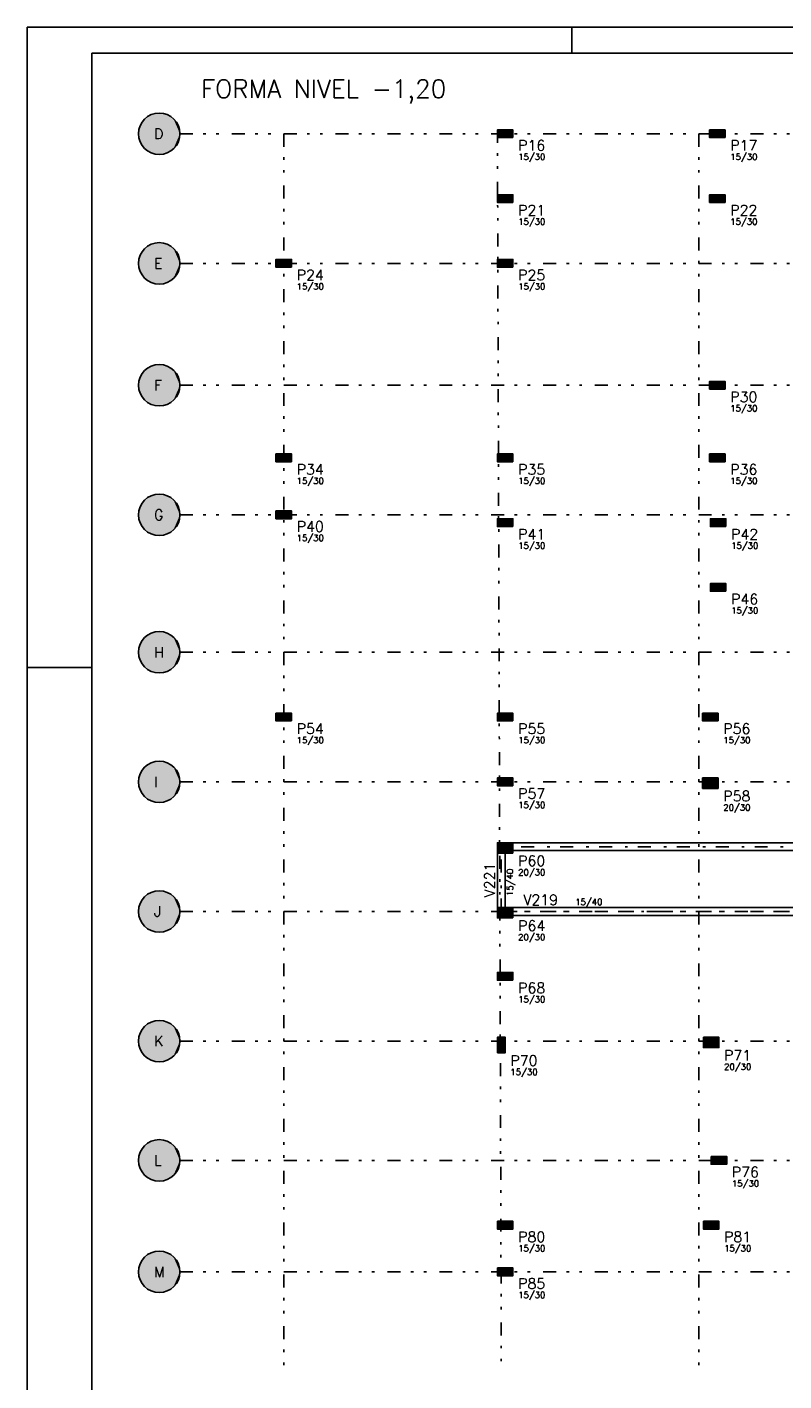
# Model space of a CAD drawing. Extents: x 0 to 119, y 0 to 84.
# Tile 2 of 7: x 0 to 29, y 32 to 84. Entities that reach past the tile are written whole.
import ezdxf

# ---------------------------------------------------------------- set-up
doc = ezdxf.new("R2010")
doc.units = 0
doc.header["$MEASUREMENT"] = 0
doc.linetypes.add('ESTILO_TQS_0003', pattern=[1.5, 0.5, -0.4, 0.1, -0.5])
doc.linetypes.add('ESTILO_TQS_0004', pattern=[2, 0.5, -0.4, 0.1, -0.4, 0.1, -0.5])
for name, color, linetype in [('1', 1, 'CONTINUOUS'), ('2', 2, 'CONTINUOUS'), ('3', 3, 'CONTINUOUS'), ('4', 4, 'CONTINUOUS'), ('6', 6, 'CONTINUOUS'), ('8', 8, 'CONTINUOUS'), ('9', 9, 'CONTINUOUS')]:
    doc.layers.add(name, color=color, linetype=linetype)
doc.styles.get("Standard").update_dxf_attribs({"font": 'ROMANS.SHX'})

msp = doc.modelspace()

# ---------------------------------------------------------------- linework, layer by layer
at = {"layer": '1', "linetype": 'Continuous'}
for points in [[(18.13586, 52.23523), (18.13586, 50.13523)], [(18.36086, 52.63523), (18.21086, 52.63523), (18.28586, 52.48523), (18.36086, 52.63523)], [(18.43586, 52.41023), (18.43586, 52.56023), (18.28586, 52.48523), (18.43586, 52.41023)], [(18.43586, 50.13523), (18.43586, 52.23523)], [(34.25586, 52.63523), (18.73586, 52.63523)], [(18.73586, 52.33523), (34.25586, 52.33523)], [(34.31586, 50.13523), (18.73586, 50.13523)], [(18.21086, 49.83523), (18.36086, 49.83523), (18.28586, 49.98523), (18.21086, 49.83523)], [(18.43586, 49.91023), (18.43586, 50.06023), (18.28586, 49.98523), (18.43586, 49.91023)], [(18.73586, 49.83523), (34.31586, 49.83523)]]:
    msp.add_lwpolyline(points, dxfattribs=at)
for centre in [(18.28586, 52.48523), (18.28586, 52.48523), (18.28586, 49.98523), (18.28586, 49.98523)]:
    msp.add_circle(centre, 0.12, dxfattribs=at)
at = {"layer": '2', "linetype": 'Continuous'}
for centre in [(5.09586, 79.98523), (5.09586, 74.98523), (5.09586, 70.28523), (5.09586, 65.28523), (5.09586, 59.98523), (5.09586, 54.98523), (5.09586, 49.98523), (5.09586, 44.98523), (5.09586, 40.38523), (5.09586, 36.08523)]:
    msp.add_circle(centre, 0.8, dxfattribs=at)
at = {"layer": '6', "linetype": 'Continuous'}
for points in [[(18.73586, 79.83523), (18.73586, 80.13523), (18.13586, 80.13523), (18.13586, 79.83523), (18.73586, 79.83523)], [(26.91586, 79.83523), (26.91586, 80.13523), (26.31586, 80.13523), (26.31586, 79.83523), (26.91586, 79.83523)], [(18.73586, 77.33523), (18.73586, 77.63523), (18.13586, 77.63523), (18.13586, 77.33523), (18.73586, 77.33523)], [(26.91586, 77.33523), (26.91586, 77.63523), (26.31586, 77.63523), (26.31586, 77.33523), (26.91586, 77.33523)], [(10.19586, 74.83523), (10.19586, 75.13523), (9.59586, 75.13523), (9.59586, 74.83523), (10.19586, 74.83523)], [(18.73586, 74.83523), (18.73586, 75.13523), (18.13586, 75.13523), (18.13586, 74.83523), (18.73586, 74.83523)], [(26.91586, 70.13523), (26.91586, 70.43523), (26.31586, 70.43523), (26.31586, 70.13523), (26.91586, 70.13523)], [(10.19586, 67.33523), (10.19586, 67.63523), (9.59586, 67.63523), (9.59586, 67.33523), (10.19586, 67.33523)], [(18.73586, 67.33523), (18.73586, 67.63523), (18.13586, 67.63523), (18.13586, 67.33523), (18.73586, 67.33523)], [(26.91586, 67.33523), (26.91586, 67.63523), (26.31586, 67.63523), (26.31586, 67.33523), (26.91586, 67.33523)], [(9.59586, 65.43523), (9.59586, 65.13523), (10.19586, 65.13523), (10.19586, 65.43523), (9.59586, 65.43523)], [(18.73586, 64.83523), (18.73586, 65.13523), (18.13586, 65.13523), (18.13586, 64.83523), (18.73586, 64.83523)], [(26.94586, 64.83523), (26.94586, 65.13523), (26.34586, 65.13523), (26.34586, 64.83523), (26.94586, 64.83523)], [(26.94586, 62.33523), (26.94586, 62.63523), (26.34586, 62.63523), (26.34586, 62.33523), (26.94586, 62.33523)], [(10.19586, 57.33523), (10.19586, 57.63523), (9.59586, 57.63523), (9.59586, 57.33523), (10.19586, 57.33523)], [(18.73586, 57.33523), (18.73586, 57.63523), (18.13586, 57.63523), (18.13586, 57.33523), (18.73586, 57.33523)], [(26.64586, 57.33523), (26.64586, 57.63523), (26.04586, 57.63523), (26.04586, 57.33523), (26.64586, 57.33523)], [(18.73586, 54.83523), (18.73586, 55.13523), (18.13586, 55.13523), (18.13586, 54.83523), (18.73586, 54.83523)], [(26.64586, 54.73523), (26.64586, 55.13523), (26.04586, 55.13523), (26.04586, 54.73523), (26.64586, 54.73523)], [(18.73586, 52.23523), (18.73586, 52.63523), (18.13586, 52.63523), (18.13586, 52.23523), (18.73586, 52.23523)], [(18.73586, 49.73523), (18.73586, 50.13523), (18.13586, 50.13523), (18.13586, 49.73523), (18.73586, 49.73523)], [(18.73586, 47.33523), (18.73586, 47.63523), (18.13586, 47.63523), (18.13586, 47.33523), (18.73586, 47.33523)], [(18.13586, 44.53523), (18.43586, 44.53523), (18.43586, 45.13523), (18.13586, 45.13523), (18.13586, 44.53523)], [(26.07586, 45.13523), (26.07586, 44.73523), (26.67586, 44.73523), (26.67586, 45.13523), (26.07586, 45.13523)], [(26.37586, 40.53523), (26.37586, 40.23523), (26.97586, 40.23523), (26.97586, 40.53523), (26.37586, 40.53523)], [(18.13586, 38.03523), (18.13586, 37.73523), (18.73586, 37.73523), (18.73586, 38.03523), (18.13586, 38.03523)], [(26.07586, 38.03523), (26.07586, 37.73523), (26.67586, 37.73523), (26.67586, 38.03523), (26.07586, 38.03523)], [(18.13586, 36.23523), (18.13586, 35.93523), (18.73586, 35.93523), (18.73586, 36.23523), (18.13586, 36.23523)]]:
    msp.add_lwpolyline(points, dxfattribs=at)
at = {"layer": '8', "linetype": 'Continuous'}
for p, q in [((0, 0), (0, 84.099998)), ((0, 84.099998), (118.900002, 84.099998)), ((21, 83.099998), (21, 84.099998)), ((2.5, 83.099998), (117.900002, 83.099998)), ((2.5, 83.099998), (2.5, 1)), ((18.43586, 79.98523), (18.43586, 79.98523)), ((26.61586, 79.98523), (26.61586, 79.98523)), ((18.43586, 77.48523), (18.43586, 77.48523)), ((26.61586, 77.48523), (26.61586, 77.48523)), ((9.89586, 74.98523), (9.89586, 74.98523)), ((18.43586, 74.98523), (18.43586, 74.98523)), ((26.61586, 70.28523), (26.61586, 70.28523)), ((9.89586, 67.48523), (9.89586, 67.48523)), ((18.43586, 67.48523), (18.43586, 67.48523)), ((26.61586, 67.48523), (26.61586, 67.48523)), ((9.89586, 65.28523), (9.89586, 65.28523)), ((18.43586, 64.98523), (18.43586, 64.98523)), ((26.64586, 64.98523), (26.64586, 64.98523)), ((26.64586, 62.48523), (26.64586, 62.48523)), ((0, 59.400002), (2.5, 59.400002)), ((9.89586, 57.48523), (9.89586, 57.48523)), ((18.43586, 57.48523), (18.43586, 57.48523)), ((26.34586, 57.48523), (26.34586, 57.48523)), ((18.43586, 54.98523), (18.43586, 54.98523)), ((26.34586, 54.93523), (26.34586, 54.93523)), ((18.43586, 52.43523), (18.43586, 52.43523)), ((18.43586, 49.93523), (18.43586, 49.93523)), ((18.43586, 47.48523), (18.43586, 47.48523)), ((26.37586, 44.93523), (26.37586, 44.93523)), ((18.28586, 44.83523), (18.28586, 44.83523)), ((26.67586, 40.38523), (26.67586, 40.38523)), ((18.43586, 37.88523), (18.43586, 37.88523)), ((26.37586, 37.88523), (26.37586, 37.88523)), ((18.43586, 36.08523), (18.43586, 36.08523))]:
    msp.add_line(p, q, dxfattribs=at)
at = {"layer": '8', "linetype": 'ESTILO_TQS_0004'}
for p, q in [((5.89586, 79.98523), (55.03586, 79.98523)), ((9.89586, 79.98523), (9.89586, 32.28523)), ((18.13586, 80.13523), (18.28586, 32.28523)), ((25.89586, 79.98523), (25.89586, 32.28523)), ((5.89586, 74.98523), (55.03586, 74.98523)), ((5.89586, 70.28523), (55.03586, 70.28523)), ((5.89586, 65.28523), (55.03586, 65.28523)), ((5.89586, 59.98523), (55.03586, 59.98523)), ((5.89586, 54.98523), (55.03586, 54.98523)), ((5.89586, 49.98523), (55.03586, 49.98523)), ((5.89586, 44.98523), (55.03586, 44.98523)), ((5.89586, 40.38523), (55.03586, 40.38523)), ((5.89586, 36.08523), (55.03586, 36.08523))]:
    msp.add_line(p, q, dxfattribs=at)
at = {"layer": '8', "linetype": 'ESTILO_TQS_0003'}
for p, q in [((34.55586, 52.48523), (18.28586, 52.48523)), ((18.28586, 49.98523), (18.28586, 52.48523)), ((18.28586, 49.98523), (34.61586, 49.98523))]:
    msp.add_line(p, q, dxfattribs=at)
at = {"layer": '9', "linetype": 'Continuous'}
for points in [[(5.89586, 79.98523), (4.475291, 80.4901), (4.412324, 80.400897)], [(5.89586, 79.98523), (4.549817, 80.569899), (4.475291, 80.4901)], [(5.89586, 79.98523), (4.634516, 80.638806), (4.549817, 80.569899)], [(5.89586, 79.98523), (4.727808, 80.695538), (4.634516, 80.638806)], [(5.89586, 79.98523), (4.827956, 80.739039), (4.727808, 80.695538)], [(5.89586, 79.98523), (4.933095, 80.768497), (4.827956, 80.739039)], [(5.89586, 79.98523), (5.041266, 80.783365), (4.933095, 80.768497)], [(5.89586, 79.98523), (5.150454, 80.783365), (5.041266, 80.783365)], [(5.89586, 79.98523), (5.258625, 80.768497), (5.150454, 80.783365)], [(5.89586, 79.98523), (5.363764, 80.739039), (5.258625, 80.768497)], [(5.89586, 79.98523), (5.463912, 80.695538), (5.363764, 80.739039)], [(5.89586, 79.98523), (5.557204, 80.638806), (5.463912, 80.695538)], [(5.89586, 79.98523), (5.641903, 80.569899), (5.557204, 80.638806)], [(5.89586, 79.98523), (5.716429, 80.4901), (5.641903, 80.569899)], [(5.89586, 79.98523), (5.779396, 80.400897), (5.716429, 80.4901)], [(5.89586, 79.98523), (4.303311, 80.094163), (4.29586, 79.98523)], [(5.89586, 79.98523), (4.29586, 79.98523), (4.303311, 79.876297)], [(5.89586, 79.98523), (4.325526, 80.201067), (4.303311, 80.094163)], [(5.89586, 79.98523), (4.303311, 79.876297), (4.325526, 79.769393)], [(5.89586, 79.98523), (4.362091, 80.303951), (4.325526, 80.201067)], [(5.89586, 79.98523), (4.325526, 79.769393), (4.362091, 79.666509)], [(5.89586, 79.98523), (4.412324, 80.400897), (4.362091, 80.303951)], [(5.89586, 79.98523), (4.362091, 79.666509), (4.412324, 79.569563)], [(5.89586, 79.98523), (4.412324, 79.569563), (4.475291, 79.48036)], [(5.89586, 79.98523), (4.475291, 79.48036), (4.549817, 79.400561)], [(5.89586, 79.98523), (4.549817, 79.400561), (4.634516, 79.331654)], [(5.89586, 79.98523), (4.634516, 79.331654), (4.727808, 79.274922)], [(5.89586, 79.98523), (4.727808, 79.274922), (4.827956, 79.231421)], [(5.89586, 79.98523), (4.827956, 79.231421), (4.933095, 79.201963)], [(5.89586, 79.98523), (4.933095, 79.201963), (5.041266, 79.187095)], [(5.89586, 79.98523), (5.041266, 79.187095), (5.150454, 79.187095)], [(5.89586, 79.98523), (5.150454, 79.187095), (5.258625, 79.201963)], [(5.89586, 79.98523), (5.258625, 79.201963), (5.363764, 79.231421)], [(5.89586, 79.98523), (5.363764, 79.231421), (5.463912, 79.274922)], [(5.89586, 79.98523), (5.463912, 79.274922), (5.557204, 79.331654)], [(5.89586, 79.98523), (5.557204, 79.331654), (5.641903, 79.400561)], [(5.89586, 79.98523), (5.641903, 79.400561), (5.716429, 79.48036)], [(5.89586, 79.98523), (5.716429, 79.48036), (5.779396, 79.569563)], [(5.89586, 79.98523), (5.829629, 80.303951), (5.779396, 80.400897)], [(5.89586, 79.98523), (5.779396, 79.569563), (5.829629, 79.666509)], [(5.89586, 79.98523), (5.866194, 80.201067), (5.829629, 80.303951)], [(5.89586, 79.98523), (5.829629, 79.666509), (5.866194, 79.769393)], [(5.89586, 79.98523), (5.888409, 80.094163), (5.866194, 80.201067)], [(5.89586, 79.98523), (5.866194, 79.769393), (5.888409, 79.876297)], [(5.89586, 79.98523), (5.888409, 79.876297), (5.89586, 79.98523)], [(18.73586, 79.83523), (18.73586, 80.13523), (18.13586, 80.13523)], [(18.73586, 79.83523), (18.13586, 80.13523), (18.13586, 79.83523)], [(26.91586, 79.83523), (26.91586, 80.13523), (26.31586, 80.13523)], [(26.91586, 79.83523), (26.31586, 80.13523), (26.31586, 79.83523)], [(18.73586, 79.83523), (18.13586, 79.83523), (18.73586, 79.83523)], [(26.91586, 79.83523), (26.31586, 79.83523), (26.91586, 79.83523)], [(18.73586, 77.33523), (18.73586, 77.63523), (18.13586, 77.63523)], [(18.73586, 77.33523), (18.13586, 77.63523), (18.13586, 77.33523)], [(18.73586, 77.33523), (18.13586, 77.33523), (18.73586, 77.33523)], [(26.91586, 77.33523), (26.91586, 77.63523), (26.31586, 77.63523)], [(26.91586, 77.33523), (26.31586, 77.63523), (26.31586, 77.33523)], [(26.91586, 77.33523), (26.31586, 77.33523), (26.91586, 77.33523)], [(5.89586, 74.98523), (4.827956, 75.739039), (4.727808, 75.695538)], [(5.89586, 74.98523), (4.933095, 75.768497), (4.827956, 75.739039)], [(5.89586, 74.98523), (5.041266, 75.783365), (4.933095, 75.768497)], [(5.89586, 74.98523), (5.150454, 75.783365), (5.041266, 75.783365)], [(5.89586, 74.98523), (5.258625, 75.768497), (5.150454, 75.783365)], [(5.89586, 74.98523), (5.363764, 75.739039), (5.258625, 75.768497)], [(5.89586, 74.98523), (5.463912, 75.695538), (5.363764, 75.739039)], [(5.89586, 74.98523), (4.325526, 75.201067), (4.303311, 75.094163)], [(5.89586, 74.98523), (4.362091, 75.303951), (4.325526, 75.201067)], [(5.89586, 74.98523), (4.412324, 75.400897), (4.362091, 75.303951)], [(5.89586, 74.98523), (4.475291, 75.4901), (4.412324, 75.400897)], [(5.89586, 74.98523), (4.549817, 75.569899), (4.475291, 75.4901)], [(5.89586, 74.98523), (4.634516, 75.638806), (4.549817, 75.569899)], [(5.89586, 74.98523), (4.727808, 75.695538), (4.634516, 75.638806)], [(5.89586, 74.98523), (5.557204, 75.638806), (5.463912, 75.695538)], [(5.89586, 74.98523), (5.641903, 75.569899), (5.557204, 75.638806)], [(5.89586, 74.98523), (5.716429, 75.4901), (5.641903, 75.569899)], [(5.89586, 74.98523), (5.779396, 75.400897), (5.716429, 75.4901)], [(5.89586, 74.98523), (5.829629, 75.303951), (5.779396, 75.400897)], [(5.89586, 74.98523), (5.866194, 75.201067), (5.829629, 75.303951)], [(5.89586, 74.98523), (5.888409, 75.094163), (5.866194, 75.201067)], [(5.89586, 74.98523), (4.303311, 75.094163), (4.29586, 74.98523)], [(5.89586, 74.98523), (4.29586, 74.98523), (4.303311, 74.876297)], [(5.89586, 74.98523), (4.303311, 74.876297), (4.325526, 74.769393)], [(5.89586, 74.98523), (4.325526, 74.769393), (4.362091, 74.666509)], [(5.89586, 74.98523), (4.362091, 74.666509), (4.412324, 74.569563)], [(5.89586, 74.98523), (4.412324, 74.569563), (4.475291, 74.48036)], [(5.89586, 74.98523), (4.475291, 74.48036), (4.549817, 74.400561)], [(5.89586, 74.98523), (4.549817, 74.400561), (4.634516, 74.331654)], [(5.89586, 74.98523), (4.634516, 74.331654), (4.727808, 74.274922)], [(5.89586, 74.98523), (4.727808, 74.274922), (4.827956, 74.231421)], [(5.89586, 74.98523), (4.827956, 74.231421), (4.933095, 74.201963)], [(5.89586, 74.98523), (4.933095, 74.201963), (5.041266, 74.187095)], [(5.89586, 74.98523), (5.041266, 74.187095), (5.150454, 74.187095)], [(5.89586, 74.98523), (5.150454, 74.187095), (5.258625, 74.201963)], [(5.89586, 74.98523), (5.258625, 74.201963), (5.363764, 74.231421)], [(5.89586, 74.98523), (5.363764, 74.231421), (5.463912, 74.274922)], [(5.89586, 74.98523), (5.463912, 74.274922), (5.557204, 74.331654)], [(5.89586, 74.98523), (5.557204, 74.331654), (5.641903, 74.400561)], [(5.89586, 74.98523), (5.641903, 74.400561), (5.716429, 74.48036)], [(5.89586, 74.98523), (5.716429, 74.48036), (5.779396, 74.569563)], [(5.89586, 74.98523), (5.779396, 74.569563), (5.829629, 74.666509)], [(5.89586, 74.98523), (5.829629, 74.666509), (5.866194, 74.769393)], [(5.89586, 74.98523), (5.866194, 74.769393), (5.888409, 74.876297)], [(5.89586, 74.98523), (5.888409, 74.876297), (5.89586, 74.98523)], [(10.19586, 74.83523), (10.19586, 75.13523), (9.59586, 75.13523)], [(10.19586, 74.83523), (9.59586, 75.13523), (9.59586, 74.83523)], [(10.19586, 74.83523), (9.59586, 74.83523), (10.19586, 74.83523)], [(18.73586, 74.83523), (18.73586, 75.13523), (18.13586, 75.13523)], [(18.73586, 74.83523), (18.13586, 75.13523), (18.13586, 74.83523)], [(18.73586, 74.83523), (18.13586, 74.83523), (18.73586, 74.83523)], [(5.89586, 70.28523), (4.827956, 71.039039), (4.727808, 70.995538)], [(5.89586, 70.28523), (4.933095, 71.068497), (4.827956, 71.039039)], [(5.89586, 70.28523), (5.041266, 71.083365), (4.933095, 71.068497)], [(5.89586, 70.28523), (5.150454, 71.083365), (5.041266, 71.083365)], [(5.89586, 70.28523), (5.258625, 71.068497), (5.150454, 71.083365)], [(5.89586, 70.28523), (5.363764, 71.039039), (5.258625, 71.068497)], [(5.89586, 70.28523), (5.463912, 70.995538), (5.363764, 71.039039)], [(5.89586, 70.28523), (4.325526, 70.501067), (4.303311, 70.394163)], [(5.89586, 70.28523), (4.362091, 70.603951), (4.325526, 70.501067)], [(5.89586, 70.28523), (4.412324, 70.700897), (4.362091, 70.603951)], [(5.89586, 70.28523), (4.475291, 70.7901), (4.412324, 70.700897)], [(5.89586, 70.28523), (4.549817, 70.869899), (4.475291, 70.7901)], [(5.89586, 70.28523), (4.634516, 70.938806), (4.549817, 70.869899)], [(5.89586, 70.28523), (4.727808, 70.995538), (4.634516, 70.938806)], [(5.89586, 70.28523), (5.557204, 70.938806), (5.463912, 70.995538)], [(5.89586, 70.28523), (5.641903, 70.869899), (5.557204, 70.938806)], [(5.89586, 70.28523), (5.716429, 70.7901), (5.641903, 70.869899)], [(5.89586, 70.28523), (5.779396, 70.700897), (5.716429, 70.7901)], [(5.89586, 70.28523), (5.829629, 70.603951), (5.779396, 70.700897)], [(5.89586, 70.28523), (5.866194, 70.501067), (5.829629, 70.603951)], [(5.89586, 70.28523), (5.888409, 70.394163), (5.866194, 70.501067)], [(5.89586, 70.28523), (4.303311, 70.394163), (4.29586, 70.28523)], [(5.89586, 70.28523), (4.29586, 70.28523), (4.303311, 70.176297)], [(5.89586, 70.28523), (4.303311, 70.176297), (4.325526, 70.069393)], [(5.89586, 70.28523), (4.325526, 70.069393), (4.362091, 69.966509)], [(5.89586, 70.28523), (4.362091, 69.966509), (4.412324, 69.869563)], [(5.89586, 70.28523), (4.412324, 69.869563), (4.475291, 69.78036)], [(5.89586, 70.28523), (4.475291, 69.78036), (4.549817, 69.700561)], [(5.89586, 70.28523), (4.549817, 69.700561), (4.634516, 69.631654)], [(5.89586, 70.28523), (4.634516, 69.631654), (4.727808, 69.574922)], [(5.89586, 70.28523), (4.727808, 69.574922), (4.827956, 69.531421)], [(5.89586, 70.28523), (4.827956, 69.531421), (4.933095, 69.501963)], [(5.89586, 70.28523), (4.933095, 69.501963), (5.041266, 69.487095)], [(5.89586, 70.28523), (5.041266, 69.487095), (5.150454, 69.487095)], [(5.89586, 70.28523), (5.150454, 69.487095), (5.258625, 69.501963)], [(5.89586, 70.28523), (5.258625, 69.501963), (5.363764, 69.531421)], [(5.89586, 70.28523), (5.363764, 69.531421), (5.463912, 69.574922)], [(5.89586, 70.28523), (5.463912, 69.574922), (5.557204, 69.631654)], [(5.89586, 70.28523), (5.557204, 69.631654), (5.641903, 69.700561)], [(5.89586, 70.28523), (5.641903, 69.700561), (5.716429, 69.78036)], [(5.89586, 70.28523), (5.716429, 69.78036), (5.779396, 69.869563)], [(5.89586, 70.28523), (5.779396, 69.869563), (5.829629, 69.966509)], [(5.89586, 70.28523), (5.829629, 69.966509), (5.866194, 70.069393)], [(5.89586, 70.28523), (5.866194, 70.069393), (5.888409, 70.176297)], [(5.89586, 70.28523), (5.888409, 70.176297), (5.89586, 70.28523)], [(26.91586, 70.13523), (26.91586, 70.43523), (26.31586, 70.43523)], [(26.91586, 70.13523), (26.31586, 70.43523), (26.31586, 70.13523)], [(26.91586, 70.13523), (26.31586, 70.13523), (26.91586, 70.13523)], [(10.19586, 67.33523), (10.19586, 67.63523), (9.59586, 67.63523)], [(10.19586, 67.33523), (9.59586, 67.63523), (9.59586, 67.33523)], [(18.73586, 67.33523), (18.73586, 67.63523), (18.13586, 67.63523)], [(18.73586, 67.33523), (18.13586, 67.63523), (18.13586, 67.33523)], [(26.91586, 67.33523), (26.91586, 67.63523), (26.31586, 67.63523)], [(26.91586, 67.33523), (26.31586, 67.63523), (26.31586, 67.33523)], [(10.19586, 67.33523), (9.59586, 67.33523), (10.19586, 67.33523)], [(18.73586, 67.33523), (18.13586, 67.33523), (18.73586, 67.33523)], [(26.91586, 67.33523), (26.31586, 67.33523), (26.91586, 67.33523)], [(5.89586, 65.28523), (4.549817, 65.869899), (4.475291, 65.7901)], [(5.89586, 65.28523), (4.634516, 65.938806), (4.549817, 65.869899)], [(5.89586, 65.28523), (4.727808, 65.995538), (4.634516, 65.938806)], [(5.89586, 65.28523), (4.827956, 66.039039), (4.727808, 65.995538)], [(5.89586, 65.28523), (4.933095, 66.068497), (4.827956, 66.039039)], [(5.89586, 65.28523), (5.041266, 66.083365), (4.933095, 66.068497)], [(5.89586, 65.28523), (5.150454, 66.083365), (5.041266, 66.083365)], [(5.89586, 65.28523), (5.258625, 66.068497), (5.150454, 66.083365)], [(5.89586, 65.28523), (5.363764, 66.039039), (5.258625, 66.068497)], [(5.89586, 65.28523), (5.463912, 65.995538), (5.363764, 66.039039)], [(5.89586, 65.28523), (5.557204, 65.938806), (5.463912, 65.995538)], [(5.89586, 65.28523), (5.641903, 65.869899), (5.557204, 65.938806)], [(5.89586, 65.28523), (5.716429, 65.7901), (5.641903, 65.869899)], [(5.89586, 65.28523), (4.303311, 65.394163), (4.29586, 65.28523)], [(5.89586, 65.28523), (4.29586, 65.28523), (4.303311, 65.176297)], [(5.89586, 65.28523), (4.325526, 65.501067), (4.303311, 65.394163)], [(5.89586, 65.28523), (4.303311, 65.176297), (4.325526, 65.069393)], [(5.89586, 65.28523), (4.362091, 65.603951), (4.325526, 65.501067)], [(5.89586, 65.28523), (4.325526, 65.069393), (4.362091, 64.966509)], [(5.89586, 65.28523), (4.412324, 65.700897), (4.362091, 65.603951)], [(5.89586, 65.28523), (4.362091, 64.966509), (4.412324, 64.869563)], [(5.89586, 65.28523), (4.475291, 65.7901), (4.412324, 65.700897)], [(5.89586, 65.28523), (4.412324, 64.869563), (4.475291, 64.78036)], [(5.89586, 65.28523), (4.475291, 64.78036), (4.549817, 64.700561)], [(5.89586, 65.28523), (4.549817, 64.700561), (4.634516, 64.631654)], [(5.89586, 65.28523), (4.634516, 64.631654), (4.727808, 64.574922)], [(5.89586, 65.28523), (4.727808, 64.574922), (4.827956, 64.531421)], [(5.89586, 65.28523), (4.827956, 64.531421), (4.933095, 64.501963)], [(5.89586, 65.28523), (4.933095, 64.501963), (5.041266, 64.487095)], [(5.89586, 65.28523), (5.041266, 64.487095), (5.150454, 64.487095)], [(5.89586, 65.28523), (5.150454, 64.487095), (5.258625, 64.501963)], [(5.89586, 65.28523), (5.258625, 64.501963), (5.363764, 64.531421)], [(5.89586, 65.28523), (5.363764, 64.531421), (5.463912, 64.574922)], [(5.89586, 65.28523), (5.463912, 64.574922), (5.557204, 64.631654)], [(5.89586, 65.28523), (5.557204, 64.631654), (5.641903, 64.700561)], [(5.89586, 65.28523), (5.641903, 64.700561), (5.716429, 64.78036)], [(5.89586, 65.28523), (5.779396, 65.700897), (5.716429, 65.7901)], [(5.89586, 65.28523), (5.716429, 64.78036), (5.779396, 64.869563)], [(5.89586, 65.28523), (5.829629, 65.603951), (5.779396, 65.700897)], [(5.89586, 65.28523), (5.779396, 64.869563), (5.829629, 64.966509)], [(5.89586, 65.28523), (5.866194, 65.501067), (5.829629, 65.603951)], [(5.89586, 65.28523), (5.829629, 64.966509), (5.866194, 65.069393)], [(5.89586, 65.28523), (5.888409, 65.394163), (5.866194, 65.501067)], [(5.89586, 65.28523), (5.866194, 65.069393), (5.888409, 65.176297)], [(5.89586, 65.28523), (5.888409, 65.176297), (5.89586, 65.28523)], [(9.59586, 65.43523), (9.59586, 65.13523), (10.19586, 65.13523)], [(9.59586, 65.43523), (10.19586, 65.13523), (10.19586, 65.43523)], [(9.59586, 65.43523), (10.19586, 65.43523), (9.59586, 65.43523)], [(18.73586, 64.83523), (18.73586, 65.13523), (18.13586, 65.13523)], [(18.73586, 64.83523), (18.13586, 65.13523), (18.13586, 64.83523)], [(18.73586, 64.83523), (18.13586, 64.83523), (18.73586, 64.83523)], [(26.94586, 64.83523), (26.94586, 65.13523), (26.34586, 65.13523)], [(26.94586, 64.83523), (26.34586, 65.13523), (26.34586, 64.83523)], [(26.94586, 64.83523), (26.34586, 64.83523), (26.94586, 64.83523)], [(26.94586, 62.33523), (26.94586, 62.63523), (26.34586, 62.63523)], [(26.94586, 62.33523), (26.34586, 62.63523), (26.34586, 62.33523)], [(26.94586, 62.33523), (26.34586, 62.33523), (26.94586, 62.33523)], [(5.89586, 59.98523), (4.634516, 60.638806), (4.549817, 60.569899)], [(5.89586, 59.98523), (4.727808, 60.695538), (4.634516, 60.638806)], [(5.89586, 59.98523), (4.827956, 60.739039), (4.727808, 60.695538)], [(5.89586, 59.98523), (4.933095, 60.768497), (4.827956, 60.739039)], [(5.89586, 59.98523), (5.041266, 60.783365), (4.933095, 60.768497)], [(5.89586, 59.98523), (5.150454, 60.783365), (5.041266, 60.783365)], [(5.89586, 59.98523), (5.258625, 60.768497), (5.150454, 60.783365)], [(5.89586, 59.98523), (5.363764, 60.739039), (5.258625, 60.768497)], [(5.89586, 59.98523), (5.463912, 60.695538), (5.363764, 60.739039)], [(5.89586, 59.98523), (5.557204, 60.638806), (5.463912, 60.695538)], [(5.89586, 59.98523), (5.641903, 60.569899), (5.557204, 60.638806)], [(5.89586, 59.98523), (4.303311, 60.094163), (4.29586, 59.98523)], [(5.89586, 59.98523), (4.325526, 60.201067), (4.303311, 60.094163)], [(5.89586, 59.98523), (4.362091, 60.303951), (4.325526, 60.201067)], [(5.89586, 59.98523), (4.412324, 60.400897), (4.362091, 60.303951)], [(5.89586, 59.98523), (4.475291, 60.4901), (4.412324, 60.400897)], [(5.89586, 59.98523), (4.549817, 60.569899), (4.475291, 60.4901)], [(5.89586, 59.98523), (5.716429, 60.4901), (5.641903, 60.569899)], [(5.89586, 59.98523), (5.779396, 60.400897), (5.716429, 60.4901)], [(5.89586, 59.98523), (5.829629, 60.303951), (5.779396, 60.400897)], [(5.89586, 59.98523), (5.866194, 60.201067), (5.829629, 60.303951)], [(5.89586, 59.98523), (5.888409, 60.094163), (5.866194, 60.201067)], [(5.89586, 59.98523), (4.29586, 59.98523), (4.303311, 59.876297)], [(5.89586, 59.98523), (4.303311, 59.876297), (4.325526, 59.769393)], [(5.89586, 59.98523), (4.325526, 59.769393), (4.362091, 59.666509)], [(5.89586, 59.98523), (4.362091, 59.666509), (4.412324, 59.569563)], [(5.89586, 59.98523), (4.412324, 59.569563), (4.475291, 59.48036)], [(5.89586, 59.98523), (4.475291, 59.48036), (4.549817, 59.400561)], [(5.89586, 59.98523), (4.549817, 59.400561), (4.634516, 59.331654)], [(5.89586, 59.98523), (4.634516, 59.331654), (4.727808, 59.274922)], [(5.89586, 59.98523), (4.727808, 59.274922), (4.827956, 59.231421)], [(5.89586, 59.98523), (4.827956, 59.231421), (4.933095, 59.201963)], [(5.89586, 59.98523), (4.933095, 59.201963), (5.041266, 59.187095)], [(5.89586, 59.98523), (5.041266, 59.187095), (5.150454, 59.187095)], [(5.89586, 59.98523), (5.150454, 59.187095), (5.258625, 59.201963)], [(5.89586, 59.98523), (5.258625, 59.201963), (5.363764, 59.231421)], [(5.89586, 59.98523), (5.363764, 59.231421), (5.463912, 59.274922)], [(5.89586, 59.98523), (5.463912, 59.274922), (5.557204, 59.331654)], [(5.89586, 59.98523), (5.557204, 59.331654), (5.641903, 59.400561)], [(5.89586, 59.98523), (5.641903, 59.400561), (5.716429, 59.48036)], [(5.89586, 59.98523), (5.716429, 59.48036), (5.779396, 59.569563)], [(5.89586, 59.98523), (5.779396, 59.569563), (5.829629, 59.666509)], [(5.89586, 59.98523), (5.829629, 59.666509), (5.866194, 59.769393)], [(5.89586, 59.98523), (5.866194, 59.769393), (5.888409, 59.876297)], [(5.89586, 59.98523), (5.888409, 59.876297), (5.89586, 59.98523)], [(10.19586, 57.33523), (10.19586, 57.63523), (9.59586, 57.63523)], [(10.19586, 57.33523), (9.59586, 57.63523), (9.59586, 57.33523)], [(18.73586, 57.33523), (18.73586, 57.63523), (18.13586, 57.63523)], [(18.73586, 57.33523), (18.13586, 57.63523), (18.13586, 57.33523)], [(26.64586, 57.33523), (26.64586, 57.63523), (26.04586, 57.63523)], [(26.64586, 57.33523), (26.04586, 57.63523), (26.04586, 57.33523)], [(10.19586, 57.33523), (9.59586, 57.33523), (10.19586, 57.33523)], [(18.73586, 57.33523), (18.13586, 57.33523), (18.73586, 57.33523)], [(26.64586, 57.33523), (26.04586, 57.33523), (26.64586, 57.33523)], [(5.89586, 54.98523), (4.412324, 55.400897), (4.362091, 55.303951)], [(5.89586, 54.98523), (4.475291, 55.4901), (4.412324, 55.400897)], [(5.89586, 54.98523), (4.549817, 55.569899), (4.475291, 55.4901)], [(5.89586, 54.98523), (4.634516, 55.638806), (4.549817, 55.569899)], [(5.89586, 54.98523), (4.727808, 55.695538), (4.634516, 55.638806)], [(5.89586, 54.98523), (4.827956, 55.739039), (4.727808, 55.695538)], [(5.89586, 54.98523), (4.933095, 55.768497), (4.827956, 55.739039)], [(5.89586, 54.98523), (5.041266, 55.783365), (4.933095, 55.768497)], [(5.89586, 54.98523), (5.150454, 55.783365), (5.041266, 55.783365)], [(5.89586, 54.98523), (5.258625, 55.768497), (5.150454, 55.783365)], [(5.89586, 54.98523), (5.363764, 55.739039), (5.258625, 55.768497)], [(5.89586, 54.98523), (5.463912, 55.695538), (5.363764, 55.739039)], [(5.89586, 54.98523), (5.557204, 55.638806), (5.463912, 55.695538)], [(5.89586, 54.98523), (5.641903, 55.569899), (5.557204, 55.638806)], [(5.89586, 54.98523), (5.716429, 55.4901), (5.641903, 55.569899)], [(5.89586, 54.98523), (5.779396, 55.400897), (5.716429, 55.4901)], [(5.89586, 54.98523), (5.829629, 55.303951), (5.779396, 55.400897)], [(5.89586, 54.98523), (4.303311, 55.094163), (4.29586, 54.98523)], [(5.89586, 54.98523), (4.29586, 54.98523), (4.303311, 54.876297)], [(5.89586, 54.98523), (4.325526, 55.201067), (4.303311, 55.094163)], [(5.89586, 54.98523), (4.303311, 54.876297), (4.325526, 54.769393)], [(5.89586, 54.98523), (4.362091, 55.303951), (4.325526, 55.201067)], [(5.89586, 54.98523), (4.325526, 54.769393), (4.362091, 54.666509)], [(5.89586, 54.98523), (4.362091, 54.666509), (4.412324, 54.569563)], [(5.89586, 54.98523), (4.412324, 54.569563), (4.475291, 54.48036)], [(5.89586, 54.98523), (4.475291, 54.48036), (4.549817, 54.400561)], [(5.89586, 54.98523), (4.549817, 54.400561), (4.634516, 54.331654)], [(5.89586, 54.98523), (4.634516, 54.331654), (4.727808, 54.274922)], [(5.89586, 54.98523), (4.727808, 54.274922), (4.827956, 54.231421)], [(5.89586, 54.98523), (4.827956, 54.231421), (4.933095, 54.201963)], [(5.89586, 54.98523), (4.933095, 54.201963), (5.041266, 54.187095)], [(5.89586, 54.98523), (5.041266, 54.187095), (5.150454, 54.187095)], [(5.89586, 54.98523), (5.150454, 54.187095), (5.258625, 54.201963)], [(5.89586, 54.98523), (5.258625, 54.201963), (5.363764, 54.231421)], [(5.89586, 54.98523), (5.363764, 54.231421), (5.463912, 54.274922)], [(5.89586, 54.98523), (5.463912, 54.274922), (5.557204, 54.331654)], [(5.89586, 54.98523), (5.557204, 54.331654), (5.641903, 54.400561)], [(5.89586, 54.98523), (5.641903, 54.400561), (5.716429, 54.48036)], [(5.89586, 54.98523), (5.716429, 54.48036), (5.779396, 54.569563)], [(5.89586, 54.98523), (5.779396, 54.569563), (5.829629, 54.666509)], [(5.89586, 54.98523), (5.866194, 55.201067), (5.829629, 55.303951)], [(5.89586, 54.98523), (5.829629, 54.666509), (5.866194, 54.769393)], [(5.89586, 54.98523), (5.888409, 55.094163), (5.866194, 55.201067)], [(5.89586, 54.98523), (5.866194, 54.769393), (5.888409, 54.876297)], [(5.89586, 54.98523), (5.888409, 54.876297), (5.89586, 54.98523)], [(18.73586, 54.83523), (18.73586, 55.13523), (18.13586, 55.13523)], [(18.73586, 54.83523), (18.13586, 55.13523), (18.13586, 54.83523)], [(18.73586, 54.83523), (18.13586, 54.83523), (18.73586, 54.83523)], [(26.64586, 54.73523), (26.64586, 55.13523), (26.04586, 55.13523)], [(26.64586, 54.73523), (26.04586, 55.13523), (26.04586, 54.73523)], [(26.64586, 54.73523), (26.04586, 54.73523), (26.64586, 54.73523)], [(18.73586, 52.23523), (18.73586, 52.63523), (18.13586, 52.63523)], [(18.73586, 52.23523), (18.13586, 52.63523), (18.13586, 52.23523)], [(18.73586, 52.23523), (18.13586, 52.23523), (18.73586, 52.23523)], [(18.36086, 52.63523), (18.21086, 52.63523), (18.28586, 52.48523)], [(18.36086, 52.63523), (18.28586, 52.48523), (18.36086, 52.63523)], [(18.43586, 52.41023), (18.43586, 52.56023), (18.28586, 52.48523)], [(18.43586, 52.41023), (18.28586, 52.48523), (18.43586, 52.41023)], [(5.89586, 49.98523), (4.727808, 50.695538), (4.634516, 50.638806)], [(5.89586, 49.98523), (4.827956, 50.739039), (4.727808, 50.695538)], [(5.89586, 49.98523), (4.933095, 50.768497), (4.827956, 50.739039)], [(5.89586, 49.98523), (5.041266, 50.783365), (4.933095, 50.768497)], [(5.89586, 49.98523), (5.150454, 50.783365), (5.041266, 50.783365)], [(5.89586, 49.98523), (5.258625, 50.768497), (5.150454, 50.783365)], [(5.89586, 49.98523), (5.363764, 50.739039), (5.258625, 50.768497)], [(5.89586, 49.98523), (5.463912, 50.695538), (5.363764, 50.739039)], [(5.89586, 49.98523), (5.557204, 50.638806), (5.463912, 50.695538)], [(5.89586, 49.98523), (4.325526, 50.201067), (4.303311, 50.094163)], [(5.89586, 49.98523), (4.362091, 50.303951), (4.325526, 50.201067)], [(5.89586, 49.98523), (4.412324, 50.400897), (4.362091, 50.303951)], [(5.89586, 49.98523), (4.475291, 50.4901), (4.412324, 50.400897)], [(5.89586, 49.98523), (4.549817, 50.569899), (4.475291, 50.4901)], [(5.89586, 49.98523), (4.634516, 50.638806), (4.549817, 50.569899)], [(5.89586, 49.98523), (5.641903, 50.569899), (5.557204, 50.638806)], [(5.89586, 49.98523), (5.716429, 50.4901), (5.641903, 50.569899)], [(5.89586, 49.98523), (5.779396, 50.400897), (5.716429, 50.4901)], [(5.89586, 49.98523), (5.829629, 50.303951), (5.779396, 50.400897)], [(5.89586, 49.98523), (5.866194, 50.201067), (5.829629, 50.303951)], [(5.89586, 49.98523), (5.888409, 50.094163), (5.866194, 50.201067)], [(18.73586, 49.73523), (18.73586, 50.13523), (18.13586, 50.13523)], [(18.73586, 49.73523), (18.13586, 50.13523), (18.13586, 49.73523)], [(5.89586, 49.98523), (4.303311, 50.094163), (4.29586, 49.98523)], [(5.89586, 49.98523), (4.29586, 49.98523), (4.303311, 49.876297)], [(5.89586, 49.98523), (4.303311, 49.876297), (4.325526, 49.769393)], [(5.89586, 49.98523), (4.325526, 49.769393), (4.362091, 49.666509)], [(5.89586, 49.98523), (4.362091, 49.666509), (4.412324, 49.569563)], [(5.89586, 49.98523), (4.412324, 49.569563), (4.475291, 49.48036)], [(5.89586, 49.98523), (4.475291, 49.48036), (4.549817, 49.400561)], [(5.89586, 49.98523), (4.549817, 49.400561), (4.634516, 49.331654)], [(5.89586, 49.98523), (4.634516, 49.331654), (4.727808, 49.274922)], [(5.89586, 49.98523), (4.727808, 49.274922), (4.827956, 49.231421)], [(5.89586, 49.98523), (4.827956, 49.231421), (4.933095, 49.201963)], [(5.89586, 49.98523), (4.933095, 49.201963), (5.041266, 49.187095)], [(5.89586, 49.98523), (5.041266, 49.187095), (5.150454, 49.187095)], [(5.89586, 49.98523), (5.150454, 49.187095), (5.258625, 49.201963)], [(5.89586, 49.98523), (5.258625, 49.201963), (5.363764, 49.231421)], [(5.89586, 49.98523), (5.363764, 49.231421), (5.463912, 49.274922)], [(5.89586, 49.98523), (5.463912, 49.274922), (5.557204, 49.331654)], [(5.89586, 49.98523), (5.557204, 49.331654), (5.641903, 49.400561)], [(5.89586, 49.98523), (5.641903, 49.400561), (5.716429, 49.48036)], [(5.89586, 49.98523), (5.716429, 49.48036), (5.779396, 49.569563)], [(5.89586, 49.98523), (5.779396, 49.569563), (5.829629, 49.666509)], [(5.89586, 49.98523), (5.829629, 49.666509), (5.866194, 49.769393)], [(5.89586, 49.98523), (5.866194, 49.769393), (5.888409, 49.876297)], [(5.89586, 49.98523), (5.888409, 49.876297), (5.89586, 49.98523)], [(18.73586, 49.73523), (18.13586, 49.73523), (18.73586, 49.73523)], [(18.21086, 49.83523), (18.36086, 49.83523), (18.28586, 49.98523)], [(18.21086, 49.83523), (18.28586, 49.98523), (18.21086, 49.83523)], [(18.43586, 49.91023), (18.43586, 50.06023), (18.28586, 49.98523)], [(18.43586, 49.91023), (18.28586, 49.98523), (18.43586, 49.91023)], [(18.73586, 47.33523), (18.73586, 47.63523), (18.13586, 47.63523)], [(18.73586, 47.33523), (18.13586, 47.63523), (18.13586, 47.33523)], [(18.73586, 47.33523), (18.13586, 47.33523), (18.73586, 47.33523)], [(5.89586, 44.98523), (4.475291, 45.4901), (4.412324, 45.400897)], [(5.89586, 44.98523), (4.549817, 45.569899), (4.475291, 45.4901)], [(5.89586, 44.98523), (4.634516, 45.638806), (4.549817, 45.569899)], [(5.89586, 44.98523), (4.727808, 45.695538), (4.634516, 45.638806)], [(5.89586, 44.98523), (4.827956, 45.739039), (4.727808, 45.695538)], [(5.89586, 44.98523), (4.933095, 45.768497), (4.827956, 45.739039)], [(5.89586, 44.98523), (5.041266, 45.783365), (4.933095, 45.768497)], [(5.89586, 44.98523), (5.150454, 45.783365), (5.041266, 45.783365)], [(5.89586, 44.98523), (5.258625, 45.768497), (5.150454, 45.783365)], [(5.89586, 44.98523), (5.363764, 45.739039), (5.258625, 45.768497)], [(5.89586, 44.98523), (5.463912, 45.695538), (5.363764, 45.739039)], [(5.89586, 44.98523), (5.557204, 45.638806), (5.463912, 45.695538)], [(5.89586, 44.98523), (5.641903, 45.569899), (5.557204, 45.638806)], [(5.89586, 44.98523), (5.716429, 45.4901), (5.641903, 45.569899)], [(5.89586, 44.98523), (5.779396, 45.400897), (5.716429, 45.4901)], [(5.89586, 44.98523), (4.303311, 45.094163), (4.29586, 44.98523)], [(5.89586, 44.98523), (4.29586, 44.98523), (4.303311, 44.876297)], [(5.89586, 44.98523), (4.325526, 45.201067), (4.303311, 45.094163)], [(5.89586, 44.98523), (4.303311, 44.876297), (4.325526, 44.769393)], [(5.89586, 44.98523), (4.362091, 45.303951), (4.325526, 45.201067)], [(5.89586, 44.98523), (4.325526, 44.769393), (4.362091, 44.666509)], [(5.89586, 44.98523), (4.412324, 45.400897), (4.362091, 45.303951)], [(5.89586, 44.98523), (4.362091, 44.666509), (4.412324, 44.569563)], [(5.89586, 44.98523), (4.412324, 44.569563), (4.475291, 44.48036)], [(5.89586, 44.98523), (4.475291, 44.48036), (4.549817, 44.400561)], [(5.89586, 44.98523), (4.549817, 44.400561), (4.634516, 44.331654)], [(5.89586, 44.98523), (4.634516, 44.331654), (4.727808, 44.274922)], [(5.89586, 44.98523), (4.727808, 44.274922), (4.827956, 44.231421)], [(5.89586, 44.98523), (4.827956, 44.231421), (4.933095, 44.201963)], [(5.89586, 44.98523), (4.933095, 44.201963), (5.041266, 44.187095)], [(5.89586, 44.98523), (5.041266, 44.187095), (5.150454, 44.187095)], [(5.89586, 44.98523), (5.150454, 44.187095), (5.258625, 44.201963)], [(5.89586, 44.98523), (5.258625, 44.201963), (5.363764, 44.231421)], [(5.89586, 44.98523), (5.363764, 44.231421), (5.463912, 44.274922)], [(5.89586, 44.98523), (5.463912, 44.274922), (5.557204, 44.331654)], [(5.89586, 44.98523), (5.557204, 44.331654), (5.641903, 44.400561)], [(5.89586, 44.98523), (5.641903, 44.400561), (5.716429, 44.48036)], [(5.89586, 44.98523), (5.716429, 44.48036), (5.779396, 44.569563)], [(5.89586, 44.98523), (5.829629, 45.303951), (5.779396, 45.400897)], [(5.89586, 44.98523), (5.779396, 44.569563), (5.829629, 44.666509)], [(5.89586, 44.98523), (5.866194, 45.201067), (5.829629, 45.303951)], [(5.89586, 44.98523), (5.829629, 44.666509), (5.866194, 44.769393)], [(5.89586, 44.98523), (5.888409, 45.094163), (5.866194, 45.201067)], [(5.89586, 44.98523), (5.866194, 44.769393), (5.888409, 44.876297)], [(5.89586, 44.98523), (5.888409, 44.876297), (5.89586, 44.98523)], [(18.13586, 44.53523), (18.43586, 44.53523), (18.43586, 45.13523)], [(18.13586, 44.53523), (18.43586, 45.13523), (18.13586, 45.13523)], [(18.13586, 44.53523), (18.13586, 45.13523), (18.13586, 44.53523)], [(26.07586, 45.13523), (26.07586, 44.73523), (26.67586, 44.73523)], [(26.07586, 45.13523), (26.67586, 44.73523), (26.67586, 45.13523)], [(26.07586, 45.13523), (26.67586, 45.13523), (26.07586, 45.13523)], [(5.89586, 40.38523), (4.412324, 40.800897), (4.362091, 40.703951)], [(5.89586, 40.38523), (4.475291, 40.8901), (4.412324, 40.800897)], [(5.89586, 40.38523), (4.549817, 40.969899), (4.475291, 40.8901)], [(5.89586, 40.38523), (4.634516, 41.038806), (4.549817, 40.969899)], [(5.89586, 40.38523), (4.727808, 41.095538), (4.634516, 41.038806)], [(5.89586, 40.38523), (4.827956, 41.139039), (4.727808, 41.095538)], [(5.89586, 40.38523), (4.933095, 41.168497), (4.827956, 41.139039)], [(5.89586, 40.38523), (5.041266, 41.183365), (4.933095, 41.168497)], [(5.89586, 40.38523), (5.150454, 41.183365), (5.041266, 41.183365)], [(5.89586, 40.38523), (5.258625, 41.168497), (5.150454, 41.183365)], [(5.89586, 40.38523), (5.363764, 41.139039), (5.258625, 41.168497)], [(5.89586, 40.38523), (5.463912, 41.095538), (5.363764, 41.139039)], [(5.89586, 40.38523), (5.557204, 41.038806), (5.463912, 41.095538)], [(5.89586, 40.38523), (5.641903, 40.969899), (5.557204, 41.038806)], [(5.89586, 40.38523), (5.716429, 40.8901), (5.641903, 40.969899)], [(5.89586, 40.38523), (5.779396, 40.800897), (5.716429, 40.8901)], [(5.89586, 40.38523), (5.829629, 40.703951), (5.779396, 40.800897)], [(5.89586, 40.38523), (4.303311, 40.494163), (4.29586, 40.38523)], [(5.89586, 40.38523), (4.29586, 40.38523), (4.303311, 40.276297)], [(5.89586, 40.38523), (4.325526, 40.601067), (4.303311, 40.494163)], [(5.89586, 40.38523), (4.303311, 40.276297), (4.325526, 40.169393)], [(5.89586, 40.38523), (4.362091, 40.703951), (4.325526, 40.601067)], [(5.89586, 40.38523), (4.325526, 40.169393), (4.362091, 40.066509)], [(5.89586, 40.38523), (4.362091, 40.066509), (4.412324, 39.969563)], [(5.89586, 40.38523), (4.412324, 39.969563), (4.475291, 39.88036)], [(5.89586, 40.38523), (4.475291, 39.88036), (4.549817, 39.800561)], [(5.89586, 40.38523), (4.549817, 39.800561), (4.634516, 39.731654)], [(5.89586, 40.38523), (4.634516, 39.731654), (4.727808, 39.674922)], [(5.89586, 40.38523), (4.727808, 39.674922), (4.827956, 39.631421)], [(5.89586, 40.38523), (4.827956, 39.631421), (4.933095, 39.601963)], [(5.89586, 40.38523), (4.933095, 39.601963), (5.041266, 39.587095)], [(5.89586, 40.38523), (5.041266, 39.587095), (5.150454, 39.587095)], [(5.89586, 40.38523), (5.150454, 39.587095), (5.258625, 39.601963)], [(5.89586, 40.38523), (5.258625, 39.601963), (5.363764, 39.631421)], [(5.89586, 40.38523), (5.363764, 39.631421), (5.463912, 39.674922)], [(5.89586, 40.38523), (5.463912, 39.674922), (5.557204, 39.731654)], [(5.89586, 40.38523), (5.557204, 39.731654), (5.641903, 39.800561)], [(5.89586, 40.38523), (5.641903, 39.800561), (5.716429, 39.88036)], [(5.89586, 40.38523), (5.716429, 39.88036), (5.779396, 39.969563)], [(5.89586, 40.38523), (5.779396, 39.969563), (5.829629, 40.066509)], [(5.89586, 40.38523), (5.866194, 40.601067), (5.829629, 40.703951)], [(5.89586, 40.38523), (5.829629, 40.066509), (5.866194, 40.169393)], [(5.89586, 40.38523), (5.888409, 40.494163), (5.866194, 40.601067)], [(5.89586, 40.38523), (5.866194, 40.169393), (5.888409, 40.276297)], [(5.89586, 40.38523), (5.888409, 40.276297), (5.89586, 40.38523)], [(26.37586, 40.53523), (26.37586, 40.23523), (26.97586, 40.23523)], [(26.37586, 40.53523), (26.97586, 40.23523), (26.97586, 40.53523)], [(26.37586, 40.53523), (26.97586, 40.53523), (26.37586, 40.53523)], [(18.13586, 38.03523), (18.13586, 37.73523), (18.73586, 37.73523)], [(18.13586, 38.03523), (18.73586, 37.73523), (18.73586, 38.03523)], [(18.13586, 38.03523), (18.73586, 38.03523), (18.13586, 38.03523)], [(26.07586, 38.03523), (26.07586, 37.73523), (26.67586, 37.73523)], [(26.07586, 38.03523), (26.67586, 37.73523), (26.67586, 38.03523)], [(26.07586, 38.03523), (26.67586, 38.03523), (26.07586, 38.03523)], [(5.89586, 36.08523), (4.475291, 36.5901), (4.412324, 36.500897)], [(5.89586, 36.08523), (4.549817, 36.669899), (4.475291, 36.5901)], [(5.89586, 36.08523), (4.634516, 36.738806), (4.549817, 36.669899)], [(5.89586, 36.08523), (4.727808, 36.795538), (4.634516, 36.738806)], [(5.89586, 36.08523), (4.827956, 36.839039), (4.727808, 36.795538)], [(5.89586, 36.08523), (4.933095, 36.868497), (4.827956, 36.839039)], [(5.89586, 36.08523), (5.041266, 36.883365), (4.933095, 36.868497)], [(5.89586, 36.08523), (5.150454, 36.883365), (5.041266, 36.883365)], [(5.89586, 36.08523), (5.258625, 36.868497), (5.150454, 36.883365)], [(5.89586, 36.08523), (5.363764, 36.839039), (5.258625, 36.868497)], [(5.89586, 36.08523), (5.463912, 36.795538), (5.363764, 36.839039)], [(5.89586, 36.08523), (5.557204, 36.738806), (5.463912, 36.795538)], [(5.89586, 36.08523), (5.641903, 36.669899), (5.557204, 36.738806)], [(5.89586, 36.08523), (5.716429, 36.5901), (5.641903, 36.669899)], [(5.89586, 36.08523), (5.779396, 36.500897), (5.716429, 36.5901)], [(5.89586, 36.08523), (4.303311, 36.194163), (4.29586, 36.08523)], [(5.89586, 36.08523), (4.29586, 36.08523), (4.303311, 35.976297)], [(5.89586, 36.08523), (4.325526, 36.301067), (4.303311, 36.194163)], [(5.89586, 36.08523), (4.303311, 35.976297), (4.325526, 35.869393)], [(5.89586, 36.08523), (4.362091, 36.403951), (4.325526, 36.301067)], [(5.89586, 36.08523), (4.325526, 35.869393), (4.362091, 35.766509)], [(5.89586, 36.08523), (4.412324, 36.500897), (4.362091, 36.403951)], [(5.89586, 36.08523), (4.362091, 35.766509), (4.412324, 35.669563)], [(5.89586, 36.08523), (4.412324, 35.669563), (4.475291, 35.58036)], [(5.89586, 36.08523), (4.475291, 35.58036), (4.549817, 35.500561)], [(5.89586, 36.08523), (4.549817, 35.500561), (4.634516, 35.431654)], [(5.89586, 36.08523), (4.634516, 35.431654), (4.727808, 35.374922)], [(5.89586, 36.08523), (4.727808, 35.374922), (4.827956, 35.331421)], [(5.89586, 36.08523), (4.827956, 35.331421), (4.933095, 35.301963)], [(5.89586, 36.08523), (4.933095, 35.301963), (5.041266, 35.287095)], [(5.89586, 36.08523), (5.041266, 35.287095), (5.150454, 35.287095)], [(5.89586, 36.08523), (5.150454, 35.287095), (5.258625, 35.301963)], [(5.89586, 36.08523), (5.258625, 35.301963), (5.363764, 35.331421)], [(5.89586, 36.08523), (5.363764, 35.331421), (5.463912, 35.374922)], [(5.89586, 36.08523), (5.463912, 35.374922), (5.557204, 35.431654)], [(5.89586, 36.08523), (5.557204, 35.431654), (5.641903, 35.500561)], [(5.89586, 36.08523), (5.641903, 35.500561), (5.716429, 35.58036)], [(5.89586, 36.08523), (5.716429, 35.58036), (5.779396, 35.669563)], [(5.89586, 36.08523), (5.829629, 36.403951), (5.779396, 36.500897)], [(5.89586, 36.08523), (5.779396, 35.669563), (5.829629, 35.766509)], [(5.89586, 36.08523), (5.866194, 36.301067), (5.829629, 36.403951)], [(5.89586, 36.08523), (5.829629, 35.766509), (5.866194, 35.869393)], [(5.89586, 36.08523), (5.888409, 36.194163), (5.866194, 36.301067)], [(5.89586, 36.08523), (5.866194, 35.869393), (5.888409, 35.976297)], [(5.89586, 36.08523), (5.888409, 35.976297), (5.89586, 36.08523)], [(18.13586, 36.23523), (18.13586, 35.93523), (18.73586, 35.93523)], [(18.13586, 36.23523), (18.73586, 35.93523), (18.73586, 36.23523)], [(18.13586, 36.23523), (18.73586, 36.23523), (18.13586, 36.23523)]]:
    msp.add_solid(points, dxfattribs=at)

# ---------------------------------------------------------------- texts
at = {"layer": '1', "linetype": 'Continuous'}
msp.add_text('FORMA NIVEL -1,20', height=0.7, dxfattribs=at).set_placement((6.712351, 81.369029))
at = {"layer": '3', "linetype": 'Continuous'}
for s, p in [('15/30', (18.93586, 78.97523)), ('15/30', (27.11586, 78.97523)), ('15/30', (18.93586, 76.47523)), ('15/30', (27.11586, 76.47523)), ('15/30', (10.39586, 73.97523)), ('15/30', (18.93586, 73.97523)), ('15/30', (27.11586, 69.27523)), ('15/30', (10.39586, 66.47523)), ('15/30', (18.93586, 66.47523)), ('15/30', (27.11586, 66.47523)), ('15/30', (10.39586, 64.27523)), ('15/30', (18.93586, 63.97523)), ('15/30', (27.14586, 63.97523)), ('15/30', (27.14586, 61.47523)), ('15/30', (10.39586, 56.47523)), ('15/30', (18.93586, 56.47523)), ('15/30', (26.84586, 56.47523)), ('15/30', (18.93586, 53.97523)), ('20/30', (26.84586, 53.87523)), ('20/30', (18.93586, 51.37523)), ('15/40', (21.13586, 50.23523)), ('20/30', (18.93586, 48.87523)), ('15/30', (18.93586, 46.47523)), ('15/30', (18.63586, 43.67523)), ('20/30', (26.87586, 43.87523)), ('15/30', (27.17586, 39.37523)), ('15/30', (18.93586, 36.87523)), ('15/30', (26.87586, 36.87523)), ('15/30', (18.93586, 35.07523))]:
    msp.add_text(s, height=0.24, dxfattribs=at).set_placement(p)
msp.add_text('15/40', height=0.24, rotation=90, dxfattribs=at).set_placement((18.73586, 50.58523))
at = {"layer": '4', "linetype": 'Continuous'}
msp.add_text('V221', height=0.4, rotation=90, dxfattribs=at).set_placement((18.03586, 50.53523))
msp.add_text('V219', height=0.4, dxfattribs=at).set_placement((19.13586, 50.23523))
at = {"layer": '6', "linetype": 'Continuous'}
for s, p in [('D', (4.89586, 79.78523)), ('P16', (18.93586, 79.33523)), ('P17', (27.11586, 79.33523)), ('P21', (18.93586, 76.83523)), ('P22', (27.11586, 76.83523)), ('E', (4.89586, 74.78523)), ('P24', (10.39586, 74.33523)), ('P25', (18.93586, 74.33523)), ('F', (4.89586, 70.08523)), ('P30', (27.11586, 69.63523)), ('P34', (10.39586, 66.83523)), ('P35', (18.93586, 66.83523)), ('P36', (27.11586, 66.83523)), ('G', (4.89586, 65.08523)), ('P40', (10.39586, 64.63523)), ('P41', (18.93586, 64.33523)), ('P42', (27.14586, 64.33523)), ('P46', (27.14586, 61.83523)), ('H', (4.89586, 59.78523)), ('P54', (10.39586, 56.83523)), ('P55', (18.93586, 56.83523)), ('P56', (26.84586, 56.83523)), ('I', (4.89586, 54.78523)), ('P57', (18.93586, 54.33523)), ('P58', (26.84586, 54.23523)), ('P60', (18.93586, 51.73523)), ('J', (4.89586, 49.78523)), ('P64', (18.93586, 49.23523)), ('P68', (18.93586, 46.83523)), ('K', (4.89586, 44.78523)), ('P70', (18.63586, 44.03523)), ('P71', (26.87586, 44.23523)), ('L', (4.89586, 40.18523)), ('P76', (27.17586, 39.73523)), ('P80', (18.93586, 37.23523)), ('P81', (26.87586, 37.23523)), ('M', (4.89586, 35.88523)), ('P85', (18.93586, 35.43523))]:
    msp.add_text(s, height=0.4, dxfattribs=at).set_placement(p)

doc.saveas('drawing.dxf')
